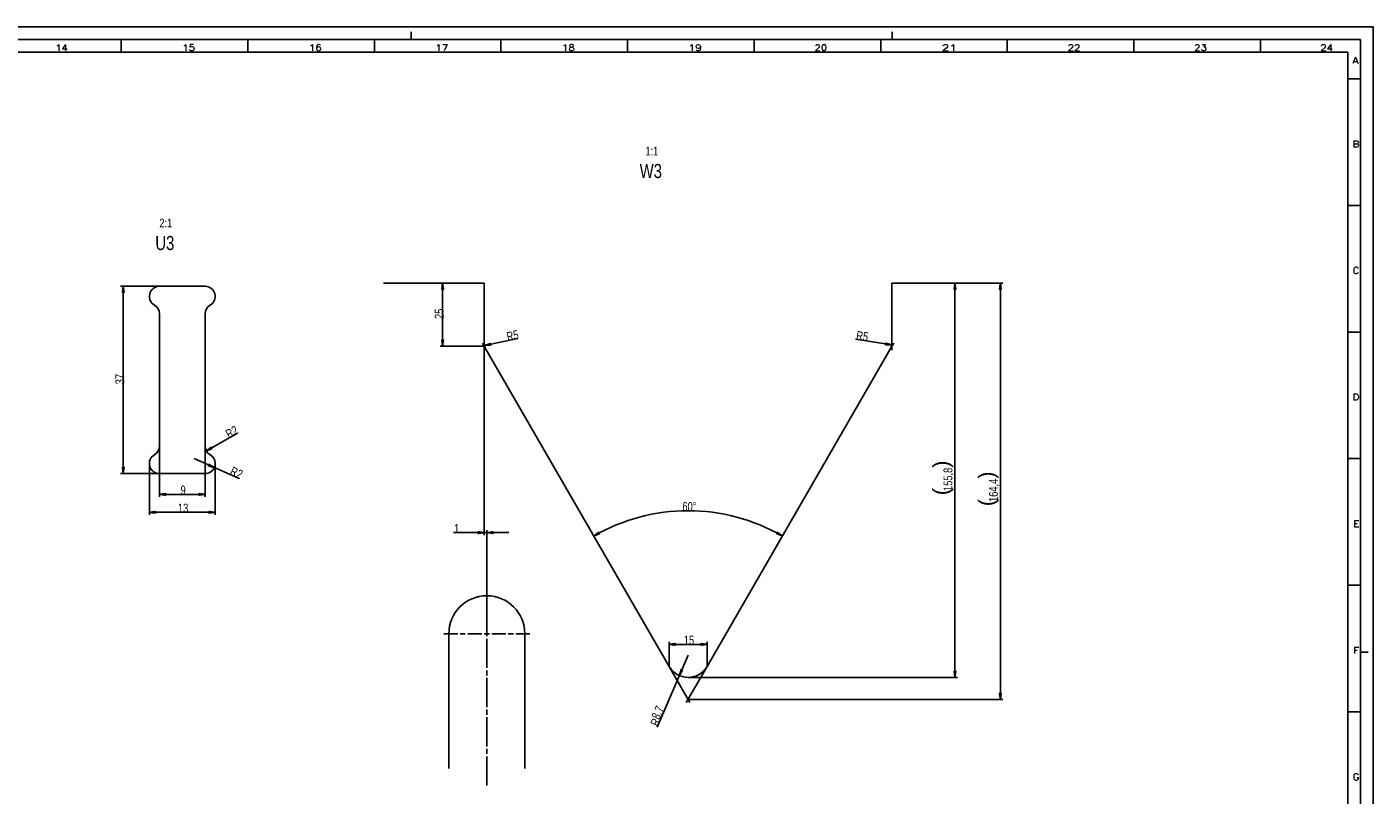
# Model space of a CAD drawing. Header units: millimetres. Extents: x -6 to 1189, y -6 to 841.
# Tile 23 of 23: x 657 to 1189, y 538 to 841. Entities that reach past the tile are written whole.
import ezdxf

# ---------------------------------------------------------------- set-up
doc = ezdxf.new("R2010")
doc.units = ezdxf.units.MM
doc.layers.add('201', color=7, linetype='Continuous')
doc.styles.add('SEACAD_Arial', font='arial.ttf', dxfattribs={"width": 0.75})
doc.styles.add('SEACAD_simplex_shx', font='simplex.shx', dxfattribs={"width": 1.025})

msp = doc.modelspace()

# ---------------------------------------------------------------- linework, layer by layer
at = {"layer": '201', "color": 7, "linetype": 'Continuous'}
for p, q in [((1189, 841), (0, 841)), ((1189, 0), (1189, 841)), ((1184, 836), (5, 836)), ((694.5, 831), (694.5, 836)), ((744.5, 831), (744.5, 836)), ((794.5, 831), (794.5, 836)), ((809, 836), (809, 839)), ((844.5, 831), (844.5, 836)), ((894.5, 831), (894.5, 836)), ((944.5, 831), (944.5, 836)), ((994.5, 831), (994.5, 836)), ((999, 836), (999, 839)), ((1044.5, 831), (1044.5, 836)), ((1094.5, 831), (1094.5, 836)), ((1144.5, 831), (1144.5, 836)), ((1184, 5), (1184, 836)), ((1179, 831), (10, 831)), ((1179, 10), (1179, 831)), ((1179, 820.5), (1184, 820.5)), ((1179, 770.5), (1184, 770.5)), ((798.07, 739.85), (837.9, 739.85)), ((821.44, 739.85), (821.11, 737.35)), ((821.39, 737.35), (821.39, 739.46)), ((821.44, 714.85), (821.44, 739.85)), ((821.77, 737.35), (821.44, 739.85)), ((821.44, 737.35), (821.44, 739.85)), ((821.44, 737.35), (821.44, 739.85)), ((821.49, 737.35), (821.49, 739.46)), ((837.9, 739.85), (837.9, 716.19)), ((998.9, 716.19), (998.9, 739.85)), ((998.9, 739.85), (1008.34, 739.85)), ((1008.34, 739.85), (1024.81, 739.85)), ((1008.34, 739.85), (1042.78, 739.85)), ((1023.81, 739.85), (1023.48, 737.35)), ((1023.76, 737.35), (1023.76, 739.46)), ((1023.81, 584.08), (1023.81, 739.85)), ((1024.14, 737.35), (1023.81, 739.85)), ((1023.81, 737.35), (1023.81, 739.85)), ((1023.81, 737.35), (1023.81, 739.85)), ((1023.86, 737.35), (1023.86, 739.46)), ((1041.78, 739.85), (1041.45, 737.35)), ((1041.72, 737.35), (1041.72, 739.46)), ((1041.78, 575.42), (1041.78, 739.85)), ((1042.1, 737.35), (1041.78, 739.85)), ((1041.78, 737.35), (1041.78, 739.85)), ((1041.78, 737.35), (1041.78, 739.85)), ((1041.83, 737.35), (1041.83, 739.46)), ((709.59, 738.58), (694.26, 738.58)), ((695.26, 738.58), (694.93, 736.08)), ((694.93, 736.08), (695.59, 736.08)), ((694.96, 736.08), (694.96, 736.27)), ((694.96, 736.08), (694.96, 736.27)), ((695.01, 736.08), (695.01, 736.65)), ((695.06, 736.08), (695.06, 737.04)), ((695.11, 736.08), (695.11, 737.42)), ((695.16, 736.08), (695.16, 737.81)), ((695.21, 736.08), (695.21, 738.19)), ((695.26, 664.58), (695.26, 738.58)), ((695.59, 736.08), (695.26, 738.58)), ((695.26, 736.08), (695.26, 738.58)), ((695.26, 736.08), (695.26, 738.58)), ((695.31, 736.08), (695.31, 738.19)), ((695.36, 736.08), (695.36, 737.81)), ((695.41, 736.08), (695.41, 737.42)), ((695.46, 736.08), (695.46, 737.04)), ((695.51, 736.08), (695.51, 736.65)), ((695.56, 736.08), (695.56, 736.27)), ((695.56, 736.08), (695.56, 736.27)), ((727.59, 738.58), (709.59, 738.58)), ((821.11, 737.35), (821.77, 737.35)), ((821.14, 737.35), (821.14, 737.53)), ((821.14, 737.35), (821.14, 737.53)), ((821.19, 737.35), (821.19, 737.92)), ((821.24, 737.35), (821.24, 738.31)), ((821.29, 737.35), (821.29, 738.69)), ((821.34, 737.35), (821.34, 739.08)), ((821.54, 737.35), (821.54, 739.08)), ((821.59, 737.35), (821.59, 738.69)), ((821.64, 737.35), (821.64, 738.31)), ((821.7, 737.35), (821.7, 737.92)), ((821.75, 737.35), (821.75, 737.53)), ((821.75, 737.35), (821.75, 737.53)), ((1023.48, 737.35), (1024.14, 737.35)), ((1023.5, 737.35), (1023.5, 737.53)), ((1023.5, 737.35), (1023.5, 737.53)), ((1023.55, 737.35), (1023.55, 737.92)), ((1023.6, 737.35), (1023.6, 738.31)), ((1023.65, 737.35), (1023.65, 738.69)), ((1023.7, 737.35), (1023.7, 739.08)), ((1023.91, 737.35), (1023.91, 739.08)), ((1023.96, 737.35), (1023.96, 738.69)), ((1024.01, 737.35), (1024.01, 738.31)), ((1024.06, 737.35), (1024.06, 737.92)), ((1024.11, 737.35), (1024.11, 737.53)), ((1024.11, 737.35), (1024.11, 737.53)), ((1041.45, 737.35), (1042.1, 737.35)), ((1041.47, 737.35), (1041.47, 737.53)), ((1041.47, 737.35), (1041.47, 737.53)), ((1041.52, 737.35), (1041.52, 737.92)), ((1041.57, 737.35), (1041.57, 738.31)), ((1041.62, 737.35), (1041.62, 738.69)), ((1041.67, 737.35), (1041.67, 739.08)), ((1041.88, 737.35), (1041.88, 739.08)), ((1041.93, 737.35), (1041.93, 738.69)), ((1041.98, 737.35), (1041.98, 738.31)), ((1042.03, 737.35), (1042.03, 737.92)), ((1042.08, 737.35), (1042.08, 737.53)), ((1042.08, 737.35), (1042.08, 737.53)), ((709.59, 727.65), (709.59, 675.51)), ((727.59, 675.51), (727.59, 727.65)), ((1179, 720.5), (1184, 720.5)), ((837.9, 714.85), (820.44, 714.85)), ((821.77, 717.35), (821.11, 717.35)), ((821.11, 717.35), (821.44, 714.85)), ((821.14, 717.35), (821.14, 717.16)), ((821.14, 717.35), (821.14, 717.16)), ((821.19, 717.35), (821.19, 716.78)), ((821.24, 717.35), (821.24, 716.39)), ((821.29, 717.35), (821.29, 716.01)), ((821.34, 717.35), (821.34, 715.62)), ((821.39, 717.35), (821.39, 715.23)), ((821.44, 714.85), (821.77, 717.35)), ((821.44, 717.35), (821.44, 714.85)), ((821.44, 717.35), (821.44, 714.85)), ((821.49, 717.35), (821.49, 715.23)), ((821.54, 717.35), (821.54, 715.62)), ((821.59, 717.35), (821.59, 716.01)), ((821.64, 717.35), (821.64, 716.39)), ((821.7, 717.35), (821.7, 716.78)), ((821.75, 717.35), (821.75, 717.16)), ((821.75, 717.35), (821.75, 717.16)), ((838.57, 713.69), (837.15, 716.15)), ((837.9, 716.19), (837.9, 640.28)), ((837.9, 716.19), (837.9, 713.35)), ((838.01, 715.18), (851.16, 717.88)), ((840.39, 716.01), (838.01, 715.18)), ((838.01, 715.18), (840.52, 715.36)), ((840.44, 715.74), (838.37, 715.31)), ((840.46, 715.64), (838.39, 715.21)), ((838.57, 713.69), (910.9, 588.41)), ((840.43, 715.79), (838.74, 715.44)), ((840.47, 715.59), (838.78, 715.24)), ((840.42, 715.83), (839.11, 715.56)), ((840.49, 715.54), (839.17, 715.27)), ((840.41, 715.88), (839.48, 715.69)), ((840.5, 715.49), (839.56, 715.29)), ((840.4, 715.93), (839.84, 715.82)), ((840.51, 715.44), (839.95, 715.32)), ((840.39, 715.98), (840.21, 715.95)), ((840.39, 715.98), (840.21, 715.95)), ((840.52, 715.39), (840.33, 715.35)), ((840.52, 715.39), (840.33, 715.35)), ((840.52, 715.36), (840.39, 716.01)), ((925.9, 588.41), (998.23, 713.69)), ((998.85, 715.44), (984.48, 717.62)), ((996.42, 716.14), (996.33, 715.49)), ((996.33, 715.51), (996.51, 715.48)), ((996.33, 715.51), (996.51, 715.48)), ((996.33, 715.49), (998.85, 715.44)), ((996.34, 715.61), (997.29, 715.47)), ((996.34, 715.56), (996.9, 715.48)), ((996.35, 715.66), (997.68, 715.46)), ((996.36, 715.71), (998.07, 715.45)), ((996.37, 715.81), (998.85, 715.44)), ((996.37, 715.81), (998.85, 715.44)), ((996.37, 715.76), (998.46, 715.44)), ((996.38, 715.86), (998.47, 715.55)), ((996.39, 715.91), (998.1, 715.65)), ((996.4, 715.96), (997.73, 715.76)), ((996.41, 716.06), (996.98, 715.98)), ((996.41, 716.01), (997.35, 715.87)), ((998.85, 715.44), (996.42, 716.14)), ((996.42, 716.11), (996.6, 716.09)), ((996.42, 716.11), (996.6, 716.09)), ((998.23, 713.69), (999.65, 716.15)), ((998.9, 716.19), (998.9, 713.35)), ((709.59, 675.51), (709.59, 655.38)), ((727.59, 675.51), (727.59, 655.38)), ((728.12, 673.52), (740.46, 680.58)), ((723.25, 670.5), (741.06, 662.63)), ((730.13, 675.05), (728.12, 673.52)), ((728.12, 673.52), (730.45, 674.48)), ((730.26, 674.81), (728.43, 673.76)), ((730.31, 674.72), (728.48, 673.67)), ((730.24, 674.85), (728.74, 673.99)), ((730.34, 674.68), (728.84, 673.82)), ((730.21, 674.9), (729.05, 674.23)), ((730.37, 674.63), (729.2, 673.96)), ((730.19, 674.94), (729.36, 674.47)), ((730.39, 674.59), (729.56, 674.11)), ((730.16, 674.98), (729.67, 674.7)), ((730.42, 674.54), (729.92, 674.26)), ((730.14, 675.03), (729.98, 674.94)), ((730.14, 675.03), (729.98, 674.94)), ((730.45, 674.48), (730.13, 675.05)), ((730.44, 674.5), (730.28, 674.41)), ((730.44, 674.5), (730.28, 674.41)), ((1179, 670.5), (1184, 670.5)), ((695.59, 667.08), (694.93, 667.08)), ((694.93, 667.08), (695.26, 664.58)), ((694.96, 667.08), (694.96, 666.9)), ((694.96, 667.08), (694.96, 666.9)), ((695.01, 667.08), (695.01, 666.51)), ((695.06, 667.08), (695.06, 666.12)), ((695.11, 667.08), (695.11, 665.74)), ((695.16, 667.08), (695.16, 665.35)), ((695.21, 667.08), (695.21, 664.97)), ((695.26, 664.58), (695.59, 667.08)), ((695.26, 667.08), (695.26, 664.58)), ((695.26, 667.08), (695.26, 664.58)), ((695.31, 667.08), (695.31, 664.97)), ((695.36, 667.08), (695.36, 665.35)), ((695.41, 667.08), (695.41, 665.74)), ((695.46, 667.08), (695.46, 666.12)), ((695.51, 667.08), (695.51, 666.51)), ((695.56, 667.08), (695.56, 666.9)), ((695.56, 667.08), (695.56, 666.9)), ((705.59, 668.58), (705.59, 648.29)), ((729.1, 668.28), (728.83, 667.67)), ((728.83, 667.67), (731.25, 666.96)), ((728.84, 667.7), (729.01, 667.62)), ((728.84, 667.7), (729.01, 667.62)), ((728.86, 667.74), (729.38, 667.51)), ((728.88, 667.79), (729.76, 667.4)), ((728.9, 667.84), (730.13, 667.29)), ((728.92, 667.88), (730.5, 667.18)), ((728.94, 667.93), (730.88, 667.07)), ((728.96, 667.97), (731.25, 666.96)), ((728.96, 667.97), (731.25, 666.96)), ((728.98, 668.02), (730.92, 667.17)), ((729, 668.07), (730.59, 667.37)), ((729.03, 668.11), (730.25, 667.57)), ((729.05, 668.16), (729.92, 667.77)), ((729.07, 668.21), (729.59, 667.98)), ((729.09, 668.25), (729.26, 668.18)), ((729.09, 668.25), (729.26, 668.18)), ((731.25, 666.96), (729.1, 668.28)), ((731.59, 668.58), (731.59, 648.29)), ((709.59, 664.58), (694.26, 664.58)), ((709.59, 664.58), (727.59, 664.58)), ((712.09, 656.7), (709.59, 656.38)), ((709.59, 656.38), (727.59, 656.38)), ((709.59, 656.38), (712.09, 656.05)), ((712.09, 656.38), (709.59, 656.38)), ((712.09, 656.38), (709.59, 656.38)), ((712.09, 656.43), (709.98, 656.43)), ((712.09, 656.32), (709.98, 656.32)), ((712.09, 656.48), (710.36, 656.48)), ((712.09, 656.27), (710.36, 656.27)), ((712.09, 656.53), (710.75, 656.53)), ((712.09, 656.22), (710.75, 656.22)), ((712.09, 656.58), (711.14, 656.58)), ((712.09, 656.17), (711.14, 656.17)), ((712.09, 656.63), (711.52, 656.63)), ((712.09, 656.12), (711.52, 656.12)), ((712.09, 656.68), (711.91, 656.68)), ((712.09, 656.68), (711.91, 656.68)), ((712.09, 656.07), (711.91, 656.07)), ((712.09, 656.07), (711.91, 656.07)), ((712.09, 656.05), (712.09, 656.7)), ((727.59, 656.38), (725.09, 656.7)), ((725.09, 656.7), (725.09, 656.05)), ((725.09, 656.68), (725.28, 656.68)), ((725.09, 656.68), (725.28, 656.68)), ((725.09, 656.63), (725.66, 656.63)), ((725.09, 656.58), (726.05, 656.58)), ((725.09, 656.53), (726.43, 656.53)), ((725.09, 656.48), (726.82, 656.48)), ((725.09, 656.43), (727.21, 656.43)), ((725.09, 656.05), (727.59, 656.38)), ((725.09, 656.38), (727.59, 656.38)), ((725.09, 656.38), (727.59, 656.38)), ((725.09, 656.32), (727.21, 656.32)), ((725.09, 656.27), (726.82, 656.27)), ((725.09, 656.22), (726.43, 656.22)), ((725.09, 656.17), (726.05, 656.17)), ((725.09, 656.12), (725.66, 656.12)), ((725.09, 656.07), (725.28, 656.07)), ((725.09, 656.07), (725.28, 656.07)), ((708.09, 649.62), (705.59, 649.29)), ((705.59, 649.29), (731.59, 649.29)), ((705.59, 649.29), (708.09, 648.96)), ((708.09, 649.29), (705.59, 649.29)), ((708.09, 649.29), (705.59, 649.29)), ((708.09, 649.34), (705.98, 649.34)), ((708.09, 649.24), (705.98, 649.24)), ((708.09, 649.39), (706.36, 649.39)), ((708.09, 649.19), (706.36, 649.19)), ((708.09, 649.44), (706.75, 649.44)), ((708.09, 649.14), (706.75, 649.14)), ((708.09, 649.49), (707.14, 649.49)), ((708.09, 649.09), (707.14, 649.09)), ((708.09, 649.55), (707.52, 649.55)), ((708.09, 649.04), (707.52, 649.04)), ((708.09, 649.6), (707.91, 649.6)), ((708.09, 649.6), (707.91, 649.6)), ((708.09, 648.99), (707.91, 648.99)), ((708.09, 648.99), (707.91, 648.99)), ((708.09, 648.96), (708.09, 649.62)), ((731.59, 649.29), (729.09, 649.62)), ((729.09, 649.62), (729.09, 648.96)), ((729.09, 649.6), (729.28, 649.6)), ((729.09, 649.6), (729.28, 649.6)), ((729.09, 649.55), (729.66, 649.55)), ((729.09, 649.49), (730.05, 649.49)), ((729.09, 649.44), (730.43, 649.44)), ((729.09, 649.39), (730.82, 649.39)), ((729.09, 649.34), (731.21, 649.34)), ((729.09, 648.96), (731.59, 649.29)), ((729.09, 649.29), (731.59, 649.29)), ((729.09, 649.29), (731.59, 649.29)), ((729.09, 649.24), (731.21, 649.24)), ((729.09, 649.19), (730.82, 649.19)), ((729.09, 649.14), (730.43, 649.14)), ((729.09, 649.09), (730.05, 649.09)), ((729.09, 649.04), (729.66, 649.04)), ((729.09, 648.99), (729.28, 648.99)), ((729.09, 648.99), (729.28, 648.99)), ((825.8, 641.28), (847.65, 641.28)), ((837.9, 641.28), (835.4, 641.61)), ((835.4, 641.61), (835.4, 640.95)), ((835.4, 641.59), (835.59, 641.59)), ((835.4, 641.59), (835.59, 641.59)), ((835.4, 641.54), (835.97, 641.54)), ((835.4, 641.48), (836.36, 641.48)), ((835.4, 641.43), (836.75, 641.43)), ((835.4, 641.38), (837.13, 641.38)), ((835.4, 641.33), (837.52, 641.33)), ((835.4, 640.95), (837.9, 641.28)), ((835.4, 641.28), (837.9, 641.28)), ((835.4, 641.28), (837.9, 641.28)), ((835.4, 641.23), (837.52, 641.23)), ((835.4, 641.18), (837.13, 641.18)), ((835.4, 641.13), (836.75, 641.13)), ((835.4, 641.08), (836.36, 641.08)), ((835.4, 641.03), (835.97, 641.03)), ((835.4, 640.98), (835.59, 640.98)), ((835.4, 640.98), (835.59, 640.98)), ((838.9, 601.35), (838.9, 642.28)), ((841.4, 641.61), (838.9, 641.28)), ((838.9, 641.28), (841.4, 640.95)), ((841.4, 641.28), (838.9, 641.28)), ((841.4, 641.28), (838.9, 641.28)), ((841.4, 641.33), (839.29, 641.33)), ((841.4, 641.23), (839.29, 641.23)), ((841.4, 641.38), (839.68, 641.38)), ((841.4, 641.18), (839.68, 641.18)), ((841.4, 641.43), (840.06, 641.43)), ((841.4, 641.13), (840.06, 641.13)), ((841.4, 641.48), (840.45, 641.48)), ((841.4, 641.08), (840.45, 641.08)), ((841.4, 641.54), (840.83, 641.54)), ((841.4, 641.03), (840.83, 641.03)), ((841.4, 641.59), (841.22, 641.59)), ((841.4, 641.59), (841.22, 641.59)), ((841.4, 640.98), (841.22, 640.98)), ((841.4, 640.98), (841.22, 640.98)), ((841.4, 640.95), (841.4, 641.61)), ((883.17, 641.45), (881.16, 639.93)), ((881.16, 639.93), (883.5, 640.88)), ((883.31, 641.21), (881.47, 640.16)), ((883.36, 641.12), (881.52, 640.08)), ((883.28, 641.25), (881.78, 640.4)), ((883.38, 641.07), (881.88, 640.22)), ((883.26, 641.29), (882.09, 640.63)), ((883.41, 641.03), (882.24, 640.37)), ((883.23, 641.34), (882.4, 640.87)), ((883.43, 640.99), (882.6, 640.51)), ((883.21, 641.38), (882.71, 641.1)), ((883.46, 640.94), (882.96, 640.66)), ((883.18, 641.43), (883.02, 641.34)), ((883.18, 641.43), (883.02, 641.34)), ((883.5, 640.88), (883.17, 641.45)), ((883.48, 640.9), (883.32, 640.81)), ((883.48, 640.9), (883.32, 640.81)), ((953.64, 641.45), (953.31, 640.88)), ((953.31, 640.88), (955.65, 639.93)), ((953.32, 640.9), (953.48, 640.81)), ((953.32, 640.9), (953.48, 640.81)), ((953.35, 640.94), (953.85, 640.66)), ((953.37, 640.99), (954.21, 640.51)), ((953.4, 641.03), (954.57, 640.37)), ((953.42, 641.07), (954.93, 640.22)), ((953.45, 641.12), (955.29, 640.08)), ((953.47, 641.16), (955.65, 639.93)), ((953.47, 641.16), (955.65, 639.93)), ((953.5, 641.21), (955.34, 640.16)), ((953.52, 641.25), (955.03, 640.4)), ((953.55, 641.29), (954.72, 640.63)), ((953.57, 641.34), (954.41, 640.87)), ((953.6, 641.38), (954.1, 641.1)), ((953.62, 641.43), (953.78, 641.34)), ((953.62, 641.43), (953.78, 641.34)), ((955.65, 639.93), (953.64, 641.45)), ((838.9, 612.85), (838.9, 618.35)), ((1179, 620.5), (1184, 620.5)), ((838.9, 609.85), (838.9, 611.85)), ((838.9, 603.35), (838.9, 608.85)), ((827.4, 601.35), (821.9, 601.35)), ((823.9, 548.14), (823.9, 601.35)), ((830.4, 601.35), (828.4, 601.35)), ((836.9, 601.35), (831.4, 601.35)), ((837.9, 601.35), (839.9, 601.35)), ((838.9, 600.35), (838.9, 602.35)), ((840.9, 601.35), (846.4, 601.35)), ((847.4, 601.35), (849.4, 601.35)), ((850.4, 601.35), (855.9, 601.35)), ((853.9, 601.35), (853.9, 548.14)), ((838.9, 599.35), (838.9, 587.85)), ((910.9, 588.41), (910.9, 598.12)), ((913.4, 597.45), (910.9, 597.12)), ((910.9, 597.12), (925.9, 597.12)), ((910.9, 597.12), (913.4, 596.79)), ((913.4, 597.12), (910.9, 597.12)), ((913.4, 597.12), (910.9, 597.12)), ((913.4, 597.17), (911.29, 597.17)), ((913.4, 597.07), (911.29, 597.07)), ((913.4, 597.22), (911.68, 597.22)), ((913.4, 597.02), (911.68, 597.02)), ((913.4, 597.28), (912.06, 597.28)), ((913.4, 596.97), (912.06, 596.97)), ((913.4, 597.33), (912.45, 597.33)), ((913.4, 596.92), (912.45, 596.92)), ((913.4, 597.38), (912.83, 597.38)), ((913.4, 596.87), (912.83, 596.87)), ((913.4, 597.43), (913.22, 597.43)), ((913.4, 597.43), (913.22, 597.43)), ((913.4, 596.82), (913.22, 596.82)), ((913.4, 596.82), (913.22, 596.82)), ((913.4, 596.79), (913.4, 597.45)), ((925.9, 597.12), (923.4, 597.45)), ((923.4, 597.45), (923.4, 596.79)), ((923.4, 597.43), (923.59, 597.43)), ((923.4, 597.43), (923.59, 597.43)), ((923.4, 597.38), (923.97, 597.38)), ((923.4, 597.33), (924.36, 597.33)), ((923.4, 597.28), (924.75, 597.28)), ((923.4, 597.22), (925.13, 597.22)), ((923.4, 597.17), (925.52, 597.17)), ((923.4, 596.79), (925.9, 597.12)), ((923.4, 597.12), (925.9, 597.12)), ((923.4, 597.12), (925.9, 597.12)), ((923.4, 597.07), (925.52, 597.07)), ((923.4, 597.02), (925.13, 597.02)), ((923.4, 596.97), (924.75, 596.97)), ((923.4, 596.92), (924.36, 596.92)), ((923.4, 596.87), (923.97, 596.87)), ((923.4, 596.82), (923.59, 596.82)), ((923.4, 596.82), (923.59, 596.82)), ((925.9, 588.41), (925.9, 598.12)), ((918.44, 592.82), (906.16, 564.42)), ((1184, 594), (1187, 594)), ((838.9, 586.85), (838.9, 584.85)), ((910.9, 588.41), (919.15, 574.12)), ((915.66, 587.22), (914.97, 584.79)), ((914.97, 584.79), (916.26, 586.95)), ((915.91, 587.1), (915.07, 585.16)), ((916.01, 587.06), (915.17, 585.12)), ((915.87, 587.12), (915.18, 585.54)), ((915.82, 587.14), (915.29, 585.91)), ((916.05, 587.04), (915.37, 585.46)), ((915.77, 587.17), (915.39, 586.29)), ((915.73, 587.19), (915.5, 586.66)), ((916.1, 587.02), (915.57, 585.79)), ((915.68, 587.21), (915.61, 587.04)), ((915.68, 587.21), (915.61, 587.04)), ((916.26, 586.95), (915.66, 587.22)), ((916.15, 587), (915.77, 586.13)), ((916.19, 586.98), (915.97, 586.46)), ((916.24, 586.96), (916.17, 586.79)), ((916.24, 586.96), (916.17, 586.79)), ((925.9, 588.41), (917.65, 574.12)), ((1024.14, 586.58), (1023.48, 586.58)), ((1023.48, 586.58), (1023.81, 584.08)), ((1023.5, 586.58), (1023.5, 586.39)), ((1023.5, 586.58), (1023.5, 586.39)), ((1023.55, 586.58), (1023.55, 586.01)), ((1023.6, 586.58), (1023.6, 585.62)), ((1023.65, 586.58), (1023.65, 585.24)), ((1023.7, 586.58), (1023.7, 584.85)), ((1023.76, 586.58), (1023.76, 584.46)), ((1023.81, 584.08), (1024.14, 586.58)), ((1023.81, 586.58), (1023.81, 584.08)), ((1023.81, 586.58), (1023.81, 584.08)), ((1023.86, 586.58), (1023.86, 584.46)), ((1023.91, 586.58), (1023.91, 584.85)), ((1023.96, 586.58), (1023.96, 585.24)), ((1024.01, 586.58), (1024.01, 585.62)), ((1024.06, 586.58), (1024.06, 586.01)), ((1024.11, 586.58), (1024.11, 586.39)), ((1024.11, 586.58), (1024.11, 586.39)), ((838.9, 583.85), (838.9, 572.35)), ((918.4, 584.08), (1024.81, 584.08)), ((918.4, 575.42), (1042.78, 575.42)), ((1042.1, 577.92), (1041.45, 577.92)), ((1041.45, 577.92), (1041.78, 575.42)), ((1041.47, 577.92), (1041.47, 577.73)), ((1041.47, 577.92), (1041.47, 577.73)), ((1041.52, 577.92), (1041.52, 577.35)), ((1041.57, 577.92), (1041.57, 576.96)), ((1041.62, 577.92), (1041.62, 576.58)), ((1041.67, 577.92), (1041.67, 576.19)), ((1041.72, 577.92), (1041.72, 575.8)), ((1041.78, 575.42), (1042.1, 577.92)), ((1041.78, 577.92), (1041.78, 575.42)), ((1041.78, 577.92), (1041.78, 575.42)), ((1041.83, 577.92), (1041.83, 575.8)), ((1041.88, 577.92), (1041.88, 576.19)), ((1041.93, 577.92), (1041.93, 576.58)), ((1041.98, 577.92), (1041.98, 576.96)), ((1042.03, 577.92), (1042.03, 577.35)), ((1042.08, 577.92), (1042.08, 577.73)), ((1042.08, 577.92), (1042.08, 577.73)), ((838.9, 571.35), (838.9, 569.35)), ((1179, 570.5), (1184, 570.5)), ((838.9, 568.35), (838.9, 556.85)), ((838.9, 555.85), (838.9, 553.85)), ((838.9, 552.85), (838.9, 541.35))]:
    msp.add_line(p, q, dxfattribs=at)
for centre, radius, start, end in [((709.59, 734.58), 4, 90, 240), ((727.59, 734.58), 4, 300, 90), ((705.59, 727.65), 4, 0, 60), ((731.59, 727.65), 4, 120, 180), ((842.9, 716.19), 5, 180, 210), ((993.9, 716.19), 5, 330, 0), ((993.9, 716.19), 5, 0, 2.6651), ((705.59, 675.51), 4, 300, 0), ((731.59, 675.51), 4, 180, 240), ((709.59, 668.58), 4, 120, 270), ((727.59, 668.58), 4, 270, 60), ((918.4, 575.42), 74.49, 60, 120), ((838.9, 601.35), 15, 0, 180), ((918.4, 592.74), 8.66, 210, 330)]:
    msp.add_arc(centre, radius, start, end, dxfattribs=at)

# ---------------------------------------------------------------- texts
at = {"layer": '201', "attachment_point": 7}
for s, insert, char_height, width, style in [('{\\fsimplex|b0||i0||c0|p34;\\C7;\\H2.5;\\W1.148;14}', (668.46, 831.56), 2.5, 6.7689, 'SEACAD_simplex_shx'), ('{\\fsimplex|b0||i0||c0|p34;\\C7;\\H2.5;\\W1.179;15}', (718.6, 831.57), 2.5, 6.7361, 'SEACAD_simplex_shx'), ('{\\fsimplex|b0||i0||c0|p34;\\C7;\\H2.5;\\W1.179;16}', (768.6, 831.57), 2.5, 6.7361, 'SEACAD_simplex_shx'), ('{\\fsimplex|b0||i0||c0|p34;\\C7;\\H2.5;\\W1.179;17}', (818.62, 831.57), 2.5, 6.7361, 'SEACAD_simplex_shx'), ('{\\fsimplex|b0||i0||c0|p34;\\C7;\\H2.5;\\W1.179;18}', (868.6, 831.57), 2.5, 6.7361, 'SEACAD_simplex_shx'), ('{\\fsimplex|b0||i0||c0|p34;\\C7;\\H2.5;\\W1.212;19}', (918.6, 831.57), 2.5, 6.875, 'SEACAD_simplex_shx'), ('{\\fsimplex|b0||i0||c0|p34;\\C7;\\H2.5;\\W1.179;20}', (968.32, 831.57), 2.5, 7.2454, 'SEACAD_simplex_shx'), ('{\\fsimplex|b0||i0||c0|p34;\\C7;\\H2.5;\\W1.407;21}', (1018.6, 831.57), 2.5, 7.6158, 'SEACAD_simplex_shx'), ('{\\fsimplex|b0||i0||c0|p34;\\C7;\\H2.5;\\W1.179;22}', (1068.32, 831.57), 2.5, 7.2454, 'SEACAD_simplex_shx'), ('{\\fsimplex|b0||i0||c0|p34;\\C7;\\H2.5;\\W1.179;23}', (1118.32, 831.57), 2.5, 7.2454, 'SEACAD_simplex_shx'), ('{\\fsimplex|b0||i0||c0|p34;\\C7;\\H2.5;\\W1.148;24}', (1168.19, 831.56), 2.5, 7.2878, 'SEACAD_simplex_shx'), ('{\\fsimplex|b0||i0||c0|p34;\\C7;\\H2.5;\\W1.216;A}', (1180.83, 826.57), 2.5, 5.0232, 'SEACAD_simplex_shx'), ('{\\fArial|b0||i0||c0|p34;\\C7;\\H3.5;\\W0.75;1:1}', (901.54, 790.22), 3.5, 4.9457, 'SEACAD_Arial'), ('{\\fsimplex|b0||i0||c0|p34;\\C7;\\H2.5;\\W1.148;B}', (1180.97, 793.56), 2.5, 5.3066, 'SEACAD_simplex_shx'), ('{\\fArial|b0||i0||c0|p34;\\C7;\\H5.6;\\W0.75;W3}', (899.29, 781.21), 5.6, 8.6435, 'SEACAD_Arial'), ('{\\fArial|b0||i0||c0|p34;\\C7;\\H3.5;\\W0.75;2:1}', (709.55, 761.8), 3.5, 4.9457, 'SEACAD_Arial'), ('{\\fArial|b0||i0||c0|p34;\\C7;\\H5.6;\\W0.75;U3}', (707.96, 752.78), 5.6, 7.3044, 'SEACAD_Arial'), ('{\\fsimplex|b0||i0||c0|p34;\\C7;\\H2.5;\\W1.148;C}', (1180.97, 743.56), 2.5, 5.3066, 'SEACAD_simplex_shx'), ('{\\fsimplex|b0||i0||c0|p34;\\C7;\\H2.5;\\W1.148;D}', (1180.97, 693.56), 2.5, 4.7878, 'SEACAD_simplex_shx'), ('{\\fArial|b0||i0||c0|p34;\\C7;\\H3.5;\\W0.75;9}', (717.93, 656.26), 3.5, 1.9783, 'SEACAD_Arial'), ('{\\fArial|b0||i0||c0|p34;\\C7;\\H3.5;\\W0.75;13}', (716.91, 649.17), 3.5, 3.9565, 'SEACAD_Arial'), ('{\\fArial|b0||i0||c0|p34;\\C7;\\H3.5;\\W0.75;60}', (916.17, 649.79), 3.5, 3.9565, 'SEACAD_Arial'), ('{\\fArial|b0||i0||c0|p34;\\C7;\\H3.342609;\\W0.75;°}', (920.24, 650.05), 3.3426, 1.3807, 'SEACAD_Arial'), ('{\\fArial|b0||i0||c0|p34;\\C7;\\H3.5;\\W0.75;1}', (825.99, 641.16), 3.5, 1.9783, 'SEACAD_Arial'), ('{\\fsimplex|b0||i0||c0|p34;\\C7;\\H2.5;\\W1.216;E}', (1181.11, 643.57), 2.5, 4.6065, 'SEACAD_simplex_shx'), ('{\\fArial|b0||i0||c0|p34;\\C7;\\H3.5;\\W0.75;15}', (916.72, 597.01), 3.5, 3.9565, 'SEACAD_Arial'), ('{\\fsimplex|b0||i0||c0|p34;\\C7;\\H2.5;\\W1.216;F}', (1181.11, 593.57), 2.5, 4.4676, 'SEACAD_simplex_shx'), ('{\\fsimplex|b0||i0||c0|p34;\\C7;\\H2.5;\\W1.148;G}', (1180.97, 543.56), 2.5, 4.7878, 'SEACAD_simplex_shx')]:
    msp.add_mtext(s, dxfattribs=dict(at, insert=insert, char_height=char_height, width=width, style=style))
at = {"layer": '201', "char_height": 3.5, "attachment_point": 7, "style": 'SEACAD_Arial'}
for s, insert, width, rotation in [('{\\fArial|b0||i0||c0|p34;\\C7;\\H3.5;\\W0.75;25}', (821.9, 725.64), 3.9565, 90), ('{\\fArial|b0||i0||c0|p34;\\C7;\\H3.5;\\W0.75;R}', (847.15, 716.9), 2.587, 11.6058), ('{\\fArial|b0||i0||c0|p34;\\C7;\\H3.5;\\W0.75;5}', (849.75, 717.43), 1.9783, 11.6058), ('{\\fArial|b0||i0||c0|p34;\\C7;\\H3.5;\\W0.75;R}', (984.63, 717.51), 2.587, 351.3552), ('{\\fArial|b0||i0||c0|p34;\\C7;\\H3.5;\\W0.75;5}', (987.24, 717.11), 1.9783, 351.3552), ('{\\fArial|b0||i0||c0|p34;\\C7;\\H3.5;\\W0.75;37}', (695.72, 699.87), 3.9565, 90), ('{\\fArial|b0||i0||c0|p34;\\C7;\\H3.5;\\W0.75;R}', (737.02, 678.35), 2.587, 29.7729), ('{\\fArial|b0||i0||c0|p34;\\C7;\\H3.5;\\W0.75;2}', (739.32, 679.66), 1.9783, 29.7729), ('{\\fArial|b0||i0||c0|p34;\\C7;\\H3.5;\\W0.75;R}', (737.17, 664.29), 2.587, 336.1747), ('{\\fArial|b0||i0||c0|p34;\\C7;\\H3.5;\\W0.75;2}', (739.59, 663.22), 1.9783, 336.1747), ('{\\fArial|b0||i0||c0|p34;\\C7;\\H3.5;\\W0.75;155,8}', (1023.47, 657.71), 8.9022, 90), ('{\\fArial|b0||i0||c0|p34;\\C7;\\H3.5;\\W0.75;164,4}', (1041.44, 653.38), 8.9022, 90), ('{\\fArial|b0||i0||c0|p34;\\C7;\\H3.5;\\W0.75;8,7}', (907.65, 566.9), 4.9457, 66.6278), ('{\\fArial|b0||i0||c0|p34;\\C7;\\H3.5;\\W0.75;R}', (906.6, 564.46), 2.587, 66.6278)]:
    msp.add_mtext(s, dxfattribs=dict(at, insert=insert, width=width, rotation=rotation))
at = {"layer": '201', "char_height": 6.1691, "width": 2.8163, "attachment_point": 7, "rotation": 90}
for s, insert in [('{\\fArial|b0||i0||c0|p34;\\C7;\\H6.16909592;\\W1.;)}', (1023.17, 666.87)), ('{\\fArial|b0||i0||c0|p34;\\C7;\\H6.16909592;\\W1.;)}', (1041.14, 662.54)), ('{\\fArial|b0||i0||c0|p34;\\C7;\\H6.16909592;\\W1.;(}', (1023.17, 656.02)), ('{\\fArial|b0||i0||c0|p34;\\C7;\\H6.16909592;\\W1.;(}', (1041.14, 651.69))]:
    msp.add_mtext(s, dxfattribs=dict(at, insert=insert))

doc.saveas('drawing.dxf')
